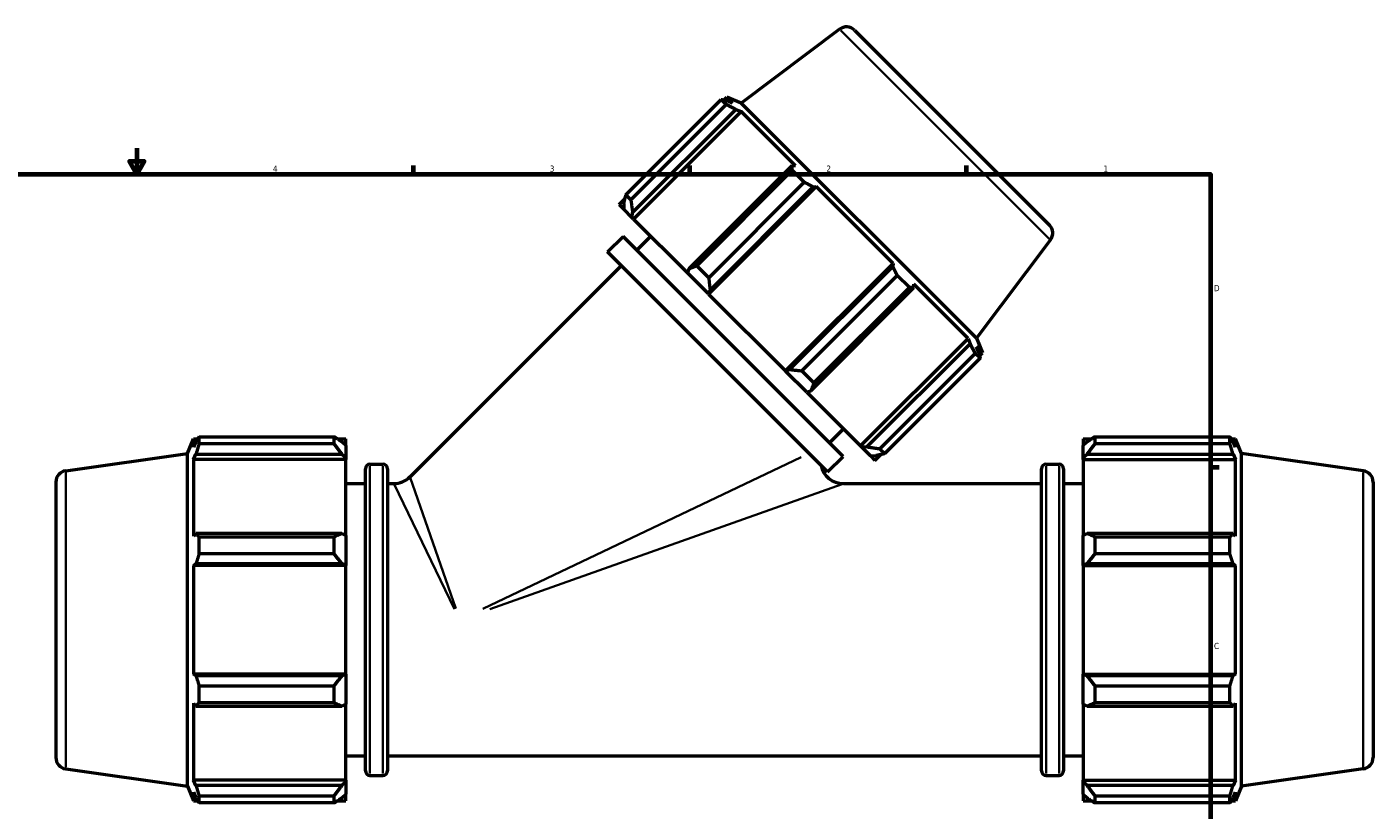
# Model space of a CAD drawing. Header units: inches. Extents: x -0.3 to 71.2, y -24.6 to 45.6.
# Tile 7 of 9: x 15.3 to 36, y 11.2 to 23.3. Entities that reach past the tile are written whole.
import ezdxf

# ---------------------------------------------------------------- set-up
doc = ezdxf.new("R2010")
doc.units = ezdxf.units.IN
doc.header["$MEASUREMENT"] = 0
for name, color, linetype, lineweight in [('Border (ANSI)', 7, 'Continuous', 70), ('Visible (ANSI)', 7, 'Continuous', 50), ('Visible Narrow (ANSI)', 7, 'Continuous', 35)]:
    doc.layers.add(name, color=color, linetype=linetype, lineweight=lineweight)
doc.styles.add('Note Text (ANSI)', font='tahoma.ttf')

# ---------------------------------------------------------------- blocks, each defined once
blk = doc.blocks.new('Borders Default Border')
at = {"layer": 'Border (ANSI)'}
for p, q in [((21.25, 21), (21.25, 21.134)), ((25.5, 21), (25.5, 21.134)), ((29.75, 21), (29.75, 21.134)), ((33.5, 16.5), (33.634, 16.5))]:
    blk.add_line(p, q, dxfattribs=at)
at = {"layer": 'Border (ANSI)', "flags": 128}
for points in [[(17, 21.4), (17, 21), (16.885, 21.2), (17.115, 21.2), (17, 21)], [(0.5, 1), (0.5, 21), (33.5, 21), (33.5, 1), (0.5, 1)]]:
    blk.add_lwpolyline(points, dxfattribs=at)
at = {"layer": 'Border (ANSI)', "color": 5, "true_color": 0x0000ff, "char_height": 0.0945, "attachment_point": 7, "style": 'Note Text (ANSI)'}
for s, insert in [('4', (19.092, 21.04)), ('3', (23.346, 21.038)), ('2', (27.596, 21.04)), ('1', (31.854, 21.04)), ('D', (33.553, 19.203)), ('C', (33.552, 13.701))]:
    blk.add_mtext(s, dxfattribs=dict(at, insert=insert))

msp = doc.modelspace()

# ---------------------------------------------------------------- linework, layer by layer
at = {"layer": 'Visible (ANSI)'}
for p, q in [((27.8, 23.23), (26.288, 22.092)), ((28.028, 23.214), (31.024, 20.219)), ((24.515, 20.684), (25.981, 22.15)), ((26.057, 22.074), (25.981, 22.15)), ((26.019, 22.142), (26.064, 22.187)), ((26.288, 22.092), (26.064, 22.187)), ((26.155, 22.096), (26.064, 22.187)), ((26.057, 22.074), (24.591, 20.608)), ((24.619, 20.411), (26.204, 21.996)), ((24.633, 20.312), (26.286, 21.965)), ((26.155, 22.096), (26.069, 22.131)), ((26.204, 21.996), (26.286, 21.965)), ((27.122, 21.129), (26.286, 21.965)), ((29.901, 18.479), (26.288, 22.092)), ((27.067, 21.132), (25.482, 19.548)), ((27.122, 21.129), (27.067, 21.132)), ((25.604, 19.595), (27.07, 21.062)), ((27.254, 20.877), (27.07, 21.062)), ((25.786, 19.159), (27.439, 20.812)), ((27.254, 20.877), (25.788, 19.411)), ((25.809, 19.221), (27.394, 20.806)), ((27.394, 20.806), (27.439, 20.812)), ((28.621, 19.63), (27.439, 20.812)), ((24.411, 20.534), (24.501, 20.624)), ((24.411, 20.534), (24.482, 20.464)), ((24.484, 20.546), (24.482, 20.464)), ((24.515, 20.684), (24.591, 20.608)), ((24.614, 20.331), (24.482, 20.464)), ((24.614, 20.331), (24.619, 20.411)), ((24.633, 20.312), (24.614, 20.331)), ((24.633, 20.312), (25.46, 19.486)), ((24.233, 19.806), (24.471, 20.045)), ((27.854, 16.662), (24.471, 20.045)), ((24.683, 19.833), (24.897, 20.048)), ((31.04, 19.991), (29.901, 18.479)), ((27.615, 16.424), (24.233, 19.806)), ((21.196, 16.347), (24.444, 19.595)), ((25.482, 19.548), (25.46, 19.486)), ((25.78, 19.166), (25.46, 19.486)), ((25.604, 19.595), (25.788, 19.411)), ((26.968, 17.977), (28.621, 19.63)), ((28.615, 19.585), (27.03, 18)), ((27.22, 17.979), (28.686, 19.445)), ((28.621, 19.63), (28.615, 19.585)), ((28.871, 19.261), (28.686, 19.445)), ((27.357, 17.673), (28.942, 19.258)), ((28.871, 19.261), (27.405, 17.795)), ((28.942, 19.258), (28.938, 19.313)), ((29.774, 18.477), (28.938, 19.313)), ((25.78, 19.166), (25.809, 19.221)), ((25.786, 19.159), (25.78, 19.166)), ((25.786, 19.159), (26.968, 17.977)), ((28.121, 16.824), (29.774, 18.477)), ((29.774, 18.477), (29.805, 18.395)), ((29.901, 18.479), (29.996, 18.255)), ((29.805, 18.395), (28.22, 16.81)), ((28.417, 16.782), (29.883, 18.248)), ((29.96, 18.172), (29.883, 18.248)), ((29.94, 18.26), (29.905, 18.346)), ((29.996, 18.255), (29.905, 18.346)), ((29.951, 18.21), (29.996, 18.255)), ((27.03, 18), (26.975, 17.971)), ((29.96, 18.172), (28.493, 16.706)), ((26.975, 17.971), (26.968, 17.977)), ((27.295, 17.65), (26.975, 17.971)), ((27.22, 17.979), (27.405, 17.795)), ((27.295, 17.65), (27.357, 17.673)), ((27.295, 17.65), (28.121, 16.824)), ((17.957, 16.965), (20.03, 16.965)), ((17.957, 16.857), (17.957, 16.965)), ((20.03, 16.857), (20.03, 16.965)), ((27.642, 16.874), (27.857, 17.088)), ((31.723, 16.965), (31.723, 16.857)), ((31.723, 16.965), (33.797, 16.965)), ((33.797, 16.857), (33.797, 16.965)), ((17.781, 16.706), (17.872, 16.933)), ((17.872, 16.933), (17.872, 16.804)), ((17.872, 16.933), (17.936, 16.933)), ((17.909, 16.889), (17.872, 16.804)), ((20.03, 16.857), (17.957, 16.857)), ((20.082, 16.933), (20.21, 16.933)), ((20.21, 16.832), (20.15, 16.889)), ((20.21, 16.832), (20.21, 16.933)), ((20.21, 16.832), (20.21, 16.645)), ((28.14, 16.805), (28.121, 16.824)), ((28.22, 16.81), (28.14, 16.805)), ((28.273, 16.673), (28.14, 16.805)), ((28.417, 16.782), (28.493, 16.706)), ((31.544, 16.933), (31.544, 16.832)), ((31.544, 16.933), (31.671, 16.933)), ((31.604, 16.889), (31.544, 16.832)), ((31.544, 16.645), (31.544, 16.832)), ((33.797, 16.857), (31.723, 16.857)), ((33.818, 16.933), (33.881, 16.933)), ((33.881, 16.804), (33.845, 16.889)), ((33.881, 16.804), (33.881, 16.933)), ((33.973, 16.706), (33.881, 16.933)), ((15.907, 16.443), (17.781, 16.706)), ((17.781, 11.597), (17.781, 16.706)), ((17.872, 16.618), (17.909, 16.698)), ((17.872, 16.618), (17.872, 15.436)), ((20.21, 16.618), (17.872, 16.618)), ((17.909, 16.698), (20.15, 16.698)), ((20.15, 16.698), (20.21, 16.645)), ((20.21, 16.645), (20.21, 16.618)), ((20.21, 15.45), (20.21, 16.618)), ((27.615, 16.424), (27.854, 16.662)), ((28.273, 16.673), (28.355, 16.675)), ((28.273, 16.673), (28.343, 16.602)), ((28.343, 16.602), (28.433, 16.692)), ((31.544, 16.645), (31.604, 16.698)), ((31.544, 16.618), (31.544, 16.645)), ((31.544, 16.618), (31.544, 15.45)), ((31.544, 16.618), (33.881, 16.618)), ((31.604, 16.698), (33.845, 16.698)), ((33.845, 16.698), (33.881, 16.618)), ((33.881, 15.436), (33.881, 16.618)), ((33.973, 11.597), (33.973, 16.706)), ((35.847, 16.443), (33.973, 16.706)), ((20.513, 11.83), (20.513, 16.474)), ((20.583, 16.544), (20.781, 16.544)), ((20.851, 16.474), (20.851, 11.83)), ((30.903, 11.83), (30.903, 16.474)), ((30.973, 16.544), (31.171, 16.544)), ((31.24, 16.474), (31.24, 11.83)), ((15.757, 16.27), (15.757, 12.034)), ((20.21, 16.245), (20.513, 16.245)), ((20.851, 16.245), (20.949, 16.245)), ((27.857, 16.245), (30.903, 16.245)), ((31.24, 16.245), (31.544, 16.245)), ((35.997, 16.27), (35.997, 12.034)), ((17.909, 15.477), (17.872, 15.436)), ((20.15, 15.477), (17.909, 15.477)), ((17.957, 15.164), (17.957, 15.425)), ((17.957, 15.425), (20.03, 15.425)), ((20.03, 15.164), (20.03, 15.425)), ((20.21, 15.45), (20.15, 15.477)), ((20.21, 15.45), (20.21, 14.997)), ((31.604, 15.477), (31.544, 15.45)), ((31.544, 14.997), (31.544, 15.45)), ((33.845, 15.477), (31.604, 15.477)), ((31.723, 15.425), (31.723, 15.164)), ((31.723, 15.425), (33.797, 15.425)), ((33.797, 15.164), (33.797, 15.425)), ((33.881, 15.436), (33.845, 15.477)), ((20.03, 15.164), (17.957, 15.164)), ((33.797, 15.164), (31.723, 15.164)), ((17.872, 14.988), (17.909, 15.015)), ((20.21, 14.988), (17.872, 14.988)), ((17.872, 14.988), (17.872, 13.316)), ((17.909, 15.015), (20.15, 15.015)), ((20.15, 15.015), (20.21, 14.997)), ((20.21, 14.997), (20.21, 14.988)), ((20.21, 13.316), (20.21, 14.988)), ((31.544, 14.997), (31.604, 15.015)), ((31.544, 14.988), (31.544, 14.997)), ((31.544, 14.988), (31.544, 13.316)), ((31.544, 14.988), (33.881, 14.988)), ((31.604, 15.015), (33.845, 15.015)), ((33.845, 15.015), (33.881, 14.988)), ((33.881, 13.316), (33.881, 14.988)), ((17.909, 13.289), (17.872, 13.316)), ((20.21, 13.316), (17.872, 13.316)), ((20.15, 13.289), (17.909, 13.289)), ((20.21, 13.307), (20.15, 13.289)), ((20.21, 13.316), (20.21, 13.307)), ((20.21, 13.307), (20.21, 12.854)), ((31.544, 13.307), (31.544, 13.316)), ((31.544, 13.316), (33.881, 13.316)), ((31.604, 13.289), (31.544, 13.307)), ((31.544, 12.854), (31.544, 13.307)), ((33.845, 13.289), (31.604, 13.289)), ((33.881, 13.316), (33.845, 13.289)), ((17.957, 12.878), (17.957, 13.139)), ((17.957, 13.139), (20.03, 13.139)), ((20.03, 12.878), (20.03, 13.139)), ((31.723, 13.139), (31.723, 12.878)), ((31.723, 13.139), (33.797, 13.139)), ((33.797, 12.878), (33.797, 13.139)), ((17.872, 12.868), (17.909, 12.826)), ((17.872, 12.868), (17.872, 11.685)), ((17.909, 12.826), (20.15, 12.826)), ((20.03, 12.878), (17.957, 12.878)), ((20.15, 12.826), (20.21, 12.854)), ((20.21, 11.685), (20.21, 12.854)), ((31.544, 12.854), (31.604, 12.826)), ((31.544, 12.854), (31.544, 11.685)), ((31.604, 12.826), (33.845, 12.826)), ((33.797, 12.878), (31.723, 12.878)), ((33.845, 12.826), (33.881, 12.868)), ((33.881, 11.685), (33.881, 12.868)), ((20.21, 12.059), (20.513, 12.059)), ((20.851, 12.059), (30.903, 12.059)), ((31.24, 12.059), (31.544, 12.059)), ((15.907, 11.861), (17.781, 11.597)), ((35.847, 11.861), (33.973, 11.597)), ((17.781, 11.597), (17.872, 11.371)), ((17.909, 11.606), (17.872, 11.685)), ((20.21, 11.685), (17.872, 11.685)), ((20.15, 11.606), (17.909, 11.606)), ((20.21, 11.659), (20.15, 11.606)), ((20.21, 11.685), (20.21, 11.659)), ((20.21, 11.659), (20.21, 11.471)), ((20.583, 11.76), (20.781, 11.76)), ((30.973, 11.76), (31.171, 11.76)), ((31.544, 11.659), (31.544, 11.685)), ((31.544, 11.685), (33.881, 11.685)), ((31.544, 11.471), (31.544, 11.659)), ((31.604, 11.606), (31.544, 11.659)), ((33.845, 11.606), (31.604, 11.606)), ((33.881, 11.685), (33.845, 11.606)), ((33.973, 11.597), (33.881, 11.371)), ((17.872, 11.5), (17.909, 11.414)), ((17.872, 11.5), (17.872, 11.371)), ((17.957, 11.338), (17.957, 11.447)), ((17.957, 11.447), (20.03, 11.447)), ((20.03, 11.338), (20.03, 11.447)), ((20.15, 11.414), (20.21, 11.471)), ((20.21, 11.371), (20.21, 11.471)), ((31.544, 11.471), (31.604, 11.414)), ((31.544, 11.471), (31.544, 11.371)), ((31.723, 11.447), (31.723, 11.338)), ((31.723, 11.447), (33.797, 11.447)), ((33.797, 11.338), (33.797, 11.447)), ((33.845, 11.414), (33.881, 11.5)), ((33.881, 11.371), (33.881, 11.5)), ((17.872, 11.371), (17.936, 11.371)), ((20.03, 11.338), (17.957, 11.338)), ((20.082, 11.371), (20.21, 11.371)), ((31.544, 11.371), (31.671, 11.371)), ((33.797, 11.338), (31.723, 11.338)), ((33.818, 11.371), (33.881, 11.371))]:
    msp.add_line(p, q, dxfattribs=at)
for centre, radius, start, end in [((27.905, 23.091), 0.175, 45, 127), ((30.9, 20.096), 0.175, 323, 45), ((15.931, 16.27), 0.175, 98, 180), ((20.583, 16.474), 0.0698, 90, 180), ((20.781, 16.474), 0.0698, 0, 90), ((20.949, 16.594), 0.349, 270, 315), ((27.857, 16.594), 0.349, 191.5286, 270), ((30.973, 16.474), 0.0698, 90, 180), ((31.171, 16.474), 0.0698, 0, 90), ((35.822, 16.27), 0.175, 0, 82), ((15.931, 12.034), 0.175, 180, 262), ((35.822, 12.034), 0.175, 278, 0), ((20.583, 11.83), 0.0698, 180, 270), ((20.781, 11.83), 0.0698, 270, 0), ((30.973, 11.83), 0.0698, 180, 270), ((31.171, 11.83), 0.0698, 270, 0)]:
    msp.add_arc(centre, radius, start, end, dxfattribs=at)
for points, weights in [([(25.981, 22.15), (26.026, 22.141), (26.069, 22.131)], [2.40042970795, 2.43042107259, 2.45877834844]), ([(26.204, 21.996), (26.132, 22.034), (26.057, 22.074)], [2.45877834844, 2.43042107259, 2.40042970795]), ([(27.07, 21.062), (27.069, 21.098), (27.067, 21.132)], [2.40042970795, 2.43042107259, 2.45877834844]), ([(27.394, 20.806), (27.326, 20.841), (27.254, 20.877)], [2.45877834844, 2.43042107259, 2.40042970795]), ([(24.484, 20.546), (24.498, 20.613), (24.515, 20.684)], [1.00199991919, 1.00212628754, 1.00143450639]), ([(24.591, 20.608), (24.605, 20.507), (24.619, 20.411)], [1.00153576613, 1.00220665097, 1.00205930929]), ([(25.482, 19.548), (25.541, 19.57), (25.604, 19.595)], [1.00574632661, 1.0056263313, 1.0046855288]), ([(28.686, 19.445), (28.65, 19.517), (28.615, 19.585)], [2.38165074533, 2.41140748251, 2.43954291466]), ([(25.788, 19.411), (25.798, 19.313), (25.809, 19.221)], [1.00560820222, 1.00642815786, 1.00642653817]), ([(28.942, 19.258), (28.907, 19.26), (28.871, 19.261)], [2.43954291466, 2.41140748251, 2.38165074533]), ([(29.883, 18.248), (29.843, 18.323), (29.805, 18.395)], [2.38165074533, 2.41140748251, 2.43954291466]), ([(29.94, 18.26), (29.95, 18.217), (29.96, 18.172)], [2.44916063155, 2.42091427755, 2.39104022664]), ([(27.03, 18), (27.122, 17.989), (27.22, 17.979)], [1.00555223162, 1.0053975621, 1.0044223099]), ([(27.405, 17.795), (27.379, 17.732), (27.357, 17.673)], [1.00560820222, 1.00642815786, 1.00642653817]), ([(17.909, 16.889), (17.932, 16.927), (17.957, 16.965)], [1.00256473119, 1.00169048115, 1]), ([(20.15, 16.889), (20.092, 16.927), (20.03, 16.965)], [1.00525905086, 1.01002214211, 1.01397938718]), ([(31.723, 16.965), (31.661, 16.927), (31.604, 16.889)], [1.01397938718, 1.01002214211, 1.00525905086]), ([(33.797, 16.965), (33.822, 16.927), (33.845, 16.889)], [1, 1.00169048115, 1.00256473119]), ([(17.957, 16.857), (17.932, 16.776), (17.909, 16.698)], [1, 1.00169048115, 1.00256473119]), ([(20.03, 16.857), (20.092, 16.776), (20.15, 16.698)], [1.01397938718, 1.01002214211, 1.00525905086]), ([(28.22, 16.81), (28.316, 16.796), (28.417, 16.782)], [1.00189065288, 1.00197844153, 1.00124822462]), ([(31.604, 16.698), (31.661, 16.776), (31.723, 16.857)], [1.00525905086, 1.01002214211, 1.01397938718]), ([(33.845, 16.698), (33.822, 16.776), (33.797, 16.857)], [1.00256473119, 1.00169048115, 1]), ([(28.493, 16.706), (28.422, 16.689), (28.355, 16.675)], [1.00153576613, 1.00220665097, 1.00205930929]), ([(17.909, 15.477), (17.932, 15.452), (17.957, 15.425)], [1.00256473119, 1.00169048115, 1]), ([(20.15, 15.477), (20.092, 15.452), (20.03, 15.425)], [1.00525905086, 1.01002214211, 1.01397938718]), ([(31.723, 15.425), (31.661, 15.452), (31.604, 15.477)], [1.01397938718, 1.01002214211, 1.00525905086]), ([(33.797, 15.425), (33.822, 15.452), (33.845, 15.477)], [1, 1.00169048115, 1.00256473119]), ([(17.957, 15.164), (17.932, 15.088), (17.909, 15.015)], [1, 1.00169048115, 1.00256473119]), ([(20.03, 15.164), (20.092, 15.088), (20.15, 15.015)], [1.01397938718, 1.01002214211, 1.00525905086]), ([(31.604, 15.015), (31.661, 15.088), (31.723, 15.164)], [1.00525905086, 1.01002214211, 1.01397938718]), ([(33.845, 15.015), (33.822, 15.088), (33.797, 15.164)], [1.00256473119, 1.00169048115, 1]), ([(17.909, 13.289), (17.932, 13.216), (17.957, 13.139)], [1.00256473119, 1.00169048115, 1]), ([(20.15, 13.289), (20.092, 13.216), (20.03, 13.139)], [1.00525905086, 1.01002214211, 1.01397938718]), ([(31.723, 13.139), (31.661, 13.216), (31.604, 13.289)], [1.01397938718, 1.01002214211, 1.00525905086]), ([(33.797, 13.139), (33.822, 13.216), (33.845, 13.289)], [1, 1.00169048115, 1.00256473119]), ([(17.957, 12.878), (17.932, 12.852), (17.909, 12.826)], [1, 1.00169048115, 1.00256473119]), ([(20.03, 12.878), (20.092, 12.852), (20.15, 12.826)], [1.01397938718, 1.01002214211, 1.00525905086]), ([(31.604, 12.826), (31.661, 12.852), (31.723, 12.878)], [1.00525905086, 1.01002214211, 1.01397938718]), ([(33.845, 12.826), (33.822, 12.852), (33.797, 12.878)], [1.00256473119, 1.00169048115, 1]), ([(17.909, 11.606), (17.932, 11.528), (17.957, 11.447)], [1.00256473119, 1.00169048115, 1]), ([(20.15, 11.606), (20.092, 11.528), (20.03, 11.447)], [1.00525905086, 1.01002214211, 1.01397938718]), ([(31.723, 11.447), (31.661, 11.528), (31.604, 11.606)], [1.01397938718, 1.01002214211, 1.00525905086]), ([(33.797, 11.447), (33.822, 11.528), (33.845, 11.606)], [1, 1.00169048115, 1.00256473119]), ([(17.957, 11.338), (17.932, 11.377), (17.909, 11.414)], [1, 1.00169048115, 1.00256473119]), ([(20.03, 11.338), (20.092, 11.377), (20.15, 11.414)], [1.01397938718, 1.01002214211, 1.00525905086]), ([(31.604, 11.414), (31.661, 11.377), (31.723, 11.338)], [1.00525905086, 1.01002214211, 1.01397938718]), ([(33.845, 11.414), (33.822, 11.377), (33.797, 11.338)], [1.00256473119, 1.00169048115, 1])]:
    msp.add_rational_spline(points, weights, degree=2, dxfattribs=at)
at = {"layer": 'Visible Narrow (ANSI)'}
for p, q in [((31.02, 20.01), (27.819, 23.211)), ((22.315, 14.32), (27.21, 16.651)), ((15.907, 11.889), (15.907, 16.415)), ((20.583, 16.514), (20.583, 11.789)), ((20.781, 11.789), (20.781, 16.514)), ((30.973, 16.514), (30.973, 11.789)), ((31.171, 11.789), (31.171, 16.514)), ((35.847, 11.889), (35.847, 16.415)), ((21.881, 14.316), (20.952, 16.238)), ((21.199, 16.34), (21.901, 14.324)), ((27.839, 16.238), (22.423, 14.316))]:
    msp.add_line(p, q, dxfattribs=at)

# ---------------------------------------------------------------- block references
msp.add_blockref('Borders Default Border', (0, 0))

doc.saveas('drawing.dxf')
